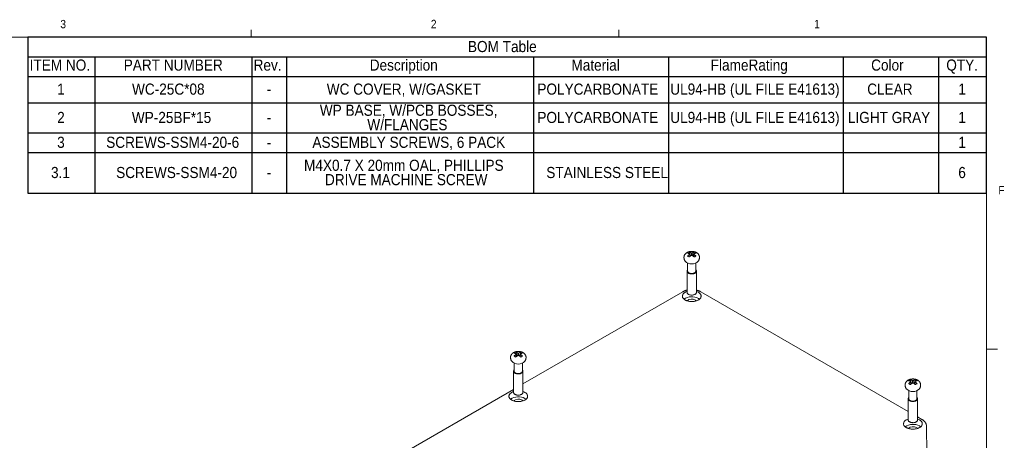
# Model space of a CAD drawing. Header units: inches. Extents: x 0.3 to 33.9, y 0.2 to 21.7.
# Tile 17 of 17: x 22.7 to 33.7, y 16.9 to 21.7. Entities that reach past the tile are written whole.
import ezdxf

# ---------------------------------------------------------------- set-up
doc = ezdxf.new("R2010")
doc.units = ezdxf.units.IN
doc.header["$MEASUREMENT"] = 0
doc.linetypes.add('SLD-Solid', pattern=[0])
doc.layers.add('SLD-0', color=7, linetype='SLD-Solid')
doc.styles.add('SLDTEXTSTYLE1', font='GOTHIC.TTF', dxfattribs={"width": 0.913})

# ---------------------------------------------------------------- blocks, each defined once
blk = doc.blocks.new('SW_TABLEANNOTATION_0')
at = {"layer": 'SLD-0', "color": 0}
for p, q in [((0, 0), (0, -1.751)), ((10.756, 0), (0, 0)), ((10.756, -1.751), (10.756, 0)), ((0, -0.219), (10.756, -0.219)), ((0.751, -0.219), (0.751, -0.439)), ((2.513, -0.219), (2.513, -0.439)), ((2.901, -0.219), (2.901, -0.439)), ((5.673, -0.219), (5.673, -0.439)), ((7.188, -0.219), (7.188, -0.439)), ((9.147, -0.219), (9.147, -0.439)), ((10.216, -0.219), (10.216, -0.439)), ((0, -0.439), (10.756, -0.439)), ((0.751, -0.439), (0.751, -1.751)), ((2.513, -0.439), (2.513, -1.751)), ((2.901, -0.439), (2.901, -1.751)), ((5.673, -0.439), (5.673, -1.751)), ((7.188, -0.439), (7.188, -1.751)), ((9.147, -0.439), (9.147, -1.751)), ((10.216, -0.439), (10.216, -1.751)), ((0, -0.735), (10.756, -0.735)), ((0, -1.075), (10.756, -1.075)), ((0, -1.294), (10.756, -1.294)), ((0, -1.751), (10.756, -1.751))]:
    blk.add_line(p, q, dxfattribs=at)
at = {"layer": 'SLD-0', "color": 0, "char_height": 0.125, "attachment_point": 1, "style": 'SLDTEXTSTYLE1'}
for s, insert in [('BOM Table', (4.938, -0.042)), ('ITEM NO.', (0.02, -0.25)), ('PART NUMBER', (1.076, -0.25)), ('Rev.', (2.533, -0.25)), ('Description', (3.836, -0.25)), ('Material', (6.099, -0.25)), ('FlameRating', (7.662, -0.25)), ('Color', (9.462, -0.25)), ('QTY.', (10.305, -0.25)), ('1', (0.329, -0.52)), ('WC-25C*08', (1.169, -0.52)), ('WC COVER, W/GASKET', (3.354, -0.52)), ('POLYCARBONATE', (5.717, -0.52)), ('UL94-HB (UL FILE E41613)', (7.208, -0.52)), ('CLEAR', (9.418, -0.52)), ('1', (10.44, -0.52)), ('-', (2.679, -0.52)), ('WP BASE, W/PCB BOSSES, ', (3.276, -0.757)), ('2', (0.329, -0.838)), ('WP-25BF*15', (1.167, -0.838)), ('POLYCARBONATE', (5.717, -0.838)), ('UL94-HB (UL FILE E41613)', (7.208, -0.838)), ('LIGHT GRAY', (9.201, -0.838)), ('1', (10.44, -0.838)), ('-', (2.679, -0.838)), ('W/FLANGES', (3.809, -0.919)), ('3', (0.329, -1.117)), ('SCREWS-SSM4-20-6', (0.879, -1.117)), ('-', (2.679, -1.117)), ('ASSEMBLY SCREWS, 6 PACK', (3.193, -1.117)), ('1', (10.44, -1.117)), ('M4X0.7 X 20mm OAL, PHILLIPS ', (3.099, -1.375)), ('3.1', (0.26, -1.456)), ('  SCREWS-SSM4-20', (0.906, -1.456)), ('-', (2.679, -1.456)), ('DRIVE MACHINE SCREW', (3.334, -1.536)), ('STAINLESS STEEL', (5.817, -1.456)), ('6', (10.44, -1.456))]:
    blk.add_mtext(s, dxfattribs=dict(at, insert=insert))

msp = doc.modelspace()

# ---------------------------------------------------------------- linework, layer by layer
at = {"color": 7, "linetype": 'SLD-Solid', "lineweight": 0}
for p, q in [((25.2658, 21.464), (25.2658, 21.5488)), ((29.3908, 21.464), (29.3908, 21.5488)), ((0.5158, 21.464), (33.5158, 21.464)), ((33.5158, 0.464), (33.5158, 21.464)), ((33.5158, 17.964), (33.6408, 17.964))]:
    msp.add_line(p, q, dxfattribs=at)
at = {"color": 7, "linetype": 'SLD-Solid', "lineweight": 15}
for p, q in [((30.1801, 19.0526), (30.1951, 19.0091)), ((30.1835, 19.0321), (30.1851, 19.0312)), ((30.1851, 19.0257), (30.1835, 19.0248)), ((30.1851, 19.0257), (30.1869, 19.003)), ((30.2042, 19.0422), (30.2026, 19.0431)), ((30.2026, 19.0137), (30.2042, 19.0147)), ((30.2042, 19.0422), (30.2062, 19.0146)), ((30.2153, 19.0431), (30.2137, 19.0422)), ((30.2137, 19.0147), (30.2153, 19.0137)), ((30.2378, 19.0526), (30.2227, 19.0091)), ((30.2328, 19.0312), (30.2307, 19.0032)), ((30.2328, 19.0312), (30.2344, 19.0321)), ((30.2344, 19.0248), (30.2328, 19.0257)), ((30.163, 18.9291), (30.163, 18.8377)), ((30.2549, 18.8377), (30.2549, 18.9291)), ((30.1564, 18.8377), (30.1564, 18.5998)), ((30.2614, 18.5998), (30.2614, 18.8377)), ((30.1083, 18.6063), (28.3155, 17.5713)), ((32.6379, 17.2622), (30.3095, 18.6063)), ((28.2341, 17.9292), (28.2492, 17.8857)), ((28.2375, 17.9087), (28.2391, 17.9078)), ((28.2391, 17.9023), (28.2375, 17.9014)), ((28.2391, 17.9023), (28.2409, 17.8796)), ((28.2582, 17.9188), (28.2566, 17.9198)), ((28.2582, 17.9188), (28.2602, 17.8912)), ((28.2693, 17.9198), (28.2677, 17.9188)), ((28.2918, 17.9292), (28.2767, 17.8857)), ((28.2868, 17.9078), (28.2848, 17.8798)), ((28.2868, 17.9078), (28.2884, 17.9087)), ((28.2884, 17.9014), (28.2868, 17.9023)), ((28.217, 17.8057), (28.217, 17.7143)), ((28.2566, 17.8904), (28.2582, 17.8913)), ((28.2677, 17.8913), (28.2693, 17.8904)), ((28.3089, 17.7143), (28.3089, 17.8057)), ((28.2105, 17.7143), (28.2105, 17.4764)), ((28.3155, 17.4764), (28.3155, 17.7143)), ((32.6616, 17.6201), (32.6766, 17.5765)), ((32.6649, 17.5996), (32.6666, 17.5986)), ((32.6666, 17.5932), (32.6649, 17.5922)), ((32.6666, 17.5932), (32.6684, 17.5705)), ((32.6857, 17.6097), (32.684, 17.6106)), ((32.684, 17.5812), (32.6857, 17.5821)), ((32.6857, 17.6097), (32.6877, 17.5821)), ((32.6968, 17.6106), (32.6951, 17.6097)), ((32.6951, 17.5821), (32.6968, 17.5812)), ((32.7192, 17.6201), (32.7042, 17.5765)), ((32.7142, 17.5986), (32.7122, 17.5706)), ((32.7142, 17.5986), (32.7159, 17.5996)), ((32.7159, 17.5922), (32.7142, 17.5932)), ((28.2105, 17.5107), (26.3695, 16.4479)), ((32.6445, 17.4966), (32.6445, 17.4052)), ((32.7363, 17.4052), (32.7363, 17.4966)), ((32.6379, 17.4052), (32.6379, 17.1673)), ((32.7429, 17.1673), (32.7429, 17.4052)), ((32.791, 17.1738), (32.7429, 17.2016)), ((32.8477, 16.7958), (32.8442, 17.0939))]:
    msp.add_line(p, q, dxfattribs=at)
at = {"color": 7, "linetype": 'SLD-Solid', "lineweight": 15, "flags": 128}
for points in [[(30.163, 18.8524), (30.1629, 18.8523), (30.1606, 18.8495), (30.1587, 18.8465), (30.1574, 18.8435), (30.1566, 18.8404), (30.1564, 18.8373), (30.1568, 18.8342), (30.1577, 18.8311), (30.1591, 18.8281), (30.1611, 18.8252), (30.1636, 18.8224), (30.1665, 18.8198), (30.1699, 18.8174), (30.1738, 18.8152), (30.178, 18.8132), (30.1825, 18.8115), (30.1873, 18.8101), (30.1923, 18.8089), (30.1975, 18.8081), (30.2029, 18.8076), (30.2083, 18.8074), (30.2137, 18.8075), (30.219, 18.808), (30.2242, 18.8087), (30.2293, 18.8098), (30.2342, 18.8111), (30.2388, 18.8128), (30.2431, 18.8147), (30.247, 18.8168), (30.2505, 18.8192), (30.2536, 18.8218), (30.2562, 18.8245), (30.2583, 18.8274), (30.2599, 18.8304), (30.2609, 18.8334), (30.2614, 18.8365), (30.2613, 18.8396), (30.2607, 18.8427), (30.2595, 18.8458), (30.2578, 18.8487), (30.2556, 18.8516), (30.2549, 18.8524)], [(30.163, 18.8377), (30.1631, 18.8359), (30.1637, 18.833), (30.1649, 18.8301), (30.1666, 18.8274), (30.1688, 18.8248), (30.1715, 18.8223), (30.1747, 18.82), (30.1783, 18.8179), (30.1822, 18.8161), (30.1865, 18.8146), (30.1911, 18.8133), (30.1958, 18.8123), (30.2007, 18.8116), (30.2058, 18.8112), (30.2108, 18.8112), (30.2159, 18.8115), (30.2208, 18.8121), (30.2256, 18.813), (30.2302, 18.8142), (30.2346, 18.8157), (30.2386, 18.8175), (30.2423, 18.8195), (30.2456, 18.8217), (30.2484, 18.8241), (30.2507, 18.8267), (30.2526, 18.8294), (30.2539, 18.8323), (30.2546, 18.8351), (30.2549, 18.8377)], [(30.2832, 18.6005), (30.2883, 18.5973), (30.2931, 18.5939), (30.2974, 18.5903), (30.3012, 18.5865), (30.3046, 18.5826), (30.3075, 18.5785), (30.3098, 18.5744), (30.3117, 18.5701), (30.313, 18.5658), (30.3137, 18.5615), (30.3139, 18.5571), (30.3136, 18.5527), (30.3127, 18.5484), (30.3113, 18.5441), (30.3093, 18.5398), (30.3068, 18.5357), (30.3038, 18.5317), (30.3003, 18.5278), (30.2964, 18.5241), (30.2919, 18.5205), (30.2871, 18.5171), (30.2818, 18.514), (30.2762, 18.5111), (30.2702, 18.5084), (30.2639, 18.506), (30.2573, 18.5038), (30.2504, 18.5019), (30.2433, 18.5004), (30.2361, 18.4991), (30.2287, 18.4981), (30.2212, 18.4974), (30.2137, 18.4971), (30.2061, 18.497), (30.1985, 18.4973), (30.191, 18.4979), (30.1836, 18.4988), (30.1763, 18.5), (30.1692, 18.5015), (30.1623, 18.5033), (30.1556, 18.5054), (30.1492, 18.5078), (30.1431, 18.5104), (30.1374, 18.5132), (30.132, 18.5163), (30.1271, 18.5196), (30.1226, 18.5232), (30.1185, 18.5268), (30.1149, 18.5307), (30.1117, 18.5347), (30.1091, 18.5388), (30.107, 18.543), (30.1055, 18.5473), (30.1044, 18.5516), (30.104, 18.556), (30.104, 18.5604), (30.1046, 18.5647), (30.1058, 18.569), (30.1075, 18.5733), (30.1097, 18.5775), (30.1125, 18.5816), (30.1157, 18.5855), (30.1194, 18.5893), (30.1236, 18.593), (30.1283, 18.5964), (30.1334, 18.5997), (30.1388, 18.6027), (30.1446, 18.6055), (30.1508, 18.6081), (30.1564, 18.6101)], [(30.1564, 18.5998), (30.1564, 18.5994), (30.1568, 18.5963), (30.1577, 18.5932), (30.1591, 18.5902), (30.1611, 18.5873), (30.1636, 18.5845), (30.1665, 18.5819), (30.1699, 18.5795), (30.1738, 18.5773), (30.178, 18.5753), (30.1825, 18.5736), (30.1873, 18.5722), (30.1923, 18.5711), (30.1975, 18.5702), (30.2029, 18.5697), (30.2083, 18.5695), (30.2137, 18.5696), (30.219, 18.5701), (30.2242, 18.5708), (30.2293, 18.5719), (30.2342, 18.5732), (30.2388, 18.5749), (30.2431, 18.5768), (30.247, 18.5789), (30.2505, 18.5813), (30.2536, 18.5839), (30.2562, 18.5866), (30.2583, 18.5895), (30.2599, 18.5925), (30.2609, 18.5955), (30.2614, 18.5986), (30.2614, 18.5998)], [(28.217, 17.729), (28.217, 17.7289), (28.2146, 17.7261), (28.2128, 17.7232), (28.2115, 17.7201), (28.2107, 17.717), (28.2105, 17.7139), (28.2108, 17.7108), (28.2117, 17.7077), (28.2132, 17.7047), (28.2151, 17.7018), (28.2176, 17.6991), (28.2206, 17.6964), (28.224, 17.694), (28.2278, 17.6918), (28.232, 17.6898), (28.2365, 17.6881), (28.2413, 17.6867), (28.2464, 17.6856), (28.2516, 17.6847), (28.2569, 17.6842), (28.2623, 17.684), (28.2677, 17.6841), (28.273, 17.6846), (28.2783, 17.6853), (28.2834, 17.6864), (28.2882, 17.6878), (28.2928, 17.6894), (28.2971, 17.6913), (28.301, 17.6934), (28.3045, 17.6958), (28.3076, 17.6984), (28.3102, 17.7011), (28.3123, 17.704), (28.3139, 17.707), (28.3149, 17.71), (28.3154, 17.7131), (28.3154, 17.7163), (28.3147, 17.7194), (28.3136, 17.7224), (28.3118, 17.7254), (28.3096, 17.7282), (28.3089, 17.729)], [(28.217, 17.7143), (28.2171, 17.7125), (28.2178, 17.7096), (28.2189, 17.7068), (28.2207, 17.704), (28.2229, 17.7014), (28.2256, 17.6989), (28.2287, 17.6966), (28.2323, 17.6946), (28.2363, 17.6927), (28.2406, 17.6912), (28.2451, 17.6899), (28.2499, 17.6889), (28.2548, 17.6882), (28.2598, 17.6879), (28.2649, 17.6878), (28.2699, 17.6881), (28.2749, 17.6887), (28.2797, 17.6896), (28.2843, 17.6908), (28.2886, 17.6923), (28.2927, 17.6941), (28.2963, 17.6961), (28.2996, 17.6983), (28.3024, 17.7007), (28.3048, 17.7033), (28.3066, 17.7061), (28.3079, 17.7089), (28.3087, 17.7118), (28.3089, 17.7143)], [(28.3372, 17.4771), (28.3424, 17.4739), (28.3471, 17.4705), (28.3514, 17.4669), (28.3553, 17.4631), (28.3587, 17.4592), (28.3615, 17.4551), (28.3639, 17.451), (28.3657, 17.4467), (28.367, 17.4424), (28.3678, 17.4381), (28.368, 17.4337), (28.3676, 17.4293), (28.3667, 17.425), (28.3653, 17.4207), (28.3633, 17.4165), (28.3609, 17.4123), (28.3579, 17.4083), (28.3544, 17.4044), (28.3504, 17.4007), (28.346, 17.3971), (28.3411, 17.3938), (28.3359, 17.3906), (28.3302, 17.3877), (28.3242, 17.385), (28.3179, 17.3826), (28.3113, 17.3804), (28.3045, 17.3786), (28.2974, 17.377), (28.2901, 17.3757), (28.2828, 17.3747), (28.2753, 17.374), (28.2677, 17.3737), (28.2601, 17.3737), (28.2526, 17.3739), (28.245, 17.3745), (28.2376, 17.3754), (28.2303, 17.3766), (28.2232, 17.3781), (28.2163, 17.3799), (28.2096, 17.382), (28.2033, 17.3844), (28.1972, 17.387), (28.1915, 17.3899), (28.1861, 17.393), (28.1811, 17.3963), (28.1766, 17.3998), (28.1725, 17.4035), (28.1689, 17.4073), (28.1658, 17.4113), (28.1632, 17.4154), (28.1611, 17.4196), (28.1595, 17.4239), (28.1585, 17.4282), (28.158, 17.4326), (28.1581, 17.437), (28.1587, 17.4413), (28.1598, 17.4457), (28.1615, 17.4499), (28.1638, 17.4541), (28.1665, 17.4582), (28.1698, 17.4622), (28.1735, 17.466), (28.1777, 17.4696), (28.1823, 17.4731), (28.1874, 17.4763), (28.1929, 17.4794), (28.1987, 17.4822), (28.2048, 17.4847), (28.2105, 17.4867)], [(28.2105, 17.4764), (28.2105, 17.476), (28.2108, 17.4729), (28.2117, 17.4698), (28.2132, 17.4668), (28.2151, 17.4639), (28.2176, 17.4612), (28.2206, 17.4586), (28.224, 17.4561), (28.2278, 17.4539), (28.232, 17.452), (28.2365, 17.4502), (28.2413, 17.4488), (28.2464, 17.4477), (28.2516, 17.4468), (28.2569, 17.4463), (28.2623, 17.4461), (28.2677, 17.4462), (28.273, 17.4467), (28.2783, 17.4474), (28.2834, 17.4485), (28.2882, 17.4499), (28.2928, 17.4515), (28.2971, 17.4534), (28.301, 17.4556), (28.3045, 17.4579), (28.3076, 17.4605), (28.3102, 17.4632), (28.3123, 17.4661), (28.3139, 17.4691), (28.3149, 17.4722), (28.3154, 17.4753), (28.3155, 17.4764)], [(32.6445, 17.4198), (32.6444, 17.4198), (32.642, 17.4169), (32.6402, 17.414), (32.6389, 17.411), (32.6381, 17.4079), (32.6379, 17.4048), (32.6383, 17.4017), (32.6392, 17.3986), (32.6406, 17.3956), (32.6426, 17.3927), (32.6451, 17.3899), (32.648, 17.3873), (32.6514, 17.3849), (32.6552, 17.3827), (32.6594, 17.3807), (32.664, 17.379), (32.6688, 17.3776), (32.6738, 17.3764), (32.679, 17.3756), (32.6843, 17.3751), (32.6897, 17.3749), (32.6951, 17.375), (32.7005, 17.3754), (32.7057, 17.3762), (32.7108, 17.3772), (32.7157, 17.3786), (32.7203, 17.3802), (32.7245, 17.3822), (32.7285, 17.3843), (32.732, 17.3867), (32.7351, 17.3892), (32.7377, 17.392), (32.7398, 17.3948), (32.7413, 17.3978), (32.7424, 17.4009), (32.7429, 17.404), (32.7428, 17.4071), (32.7422, 17.4102), (32.741, 17.4133), (32.7393, 17.4162), (32.737, 17.4191), (32.7363, 17.4198)], [(32.6445, 17.4052), (32.6446, 17.4033), (32.6452, 17.4004), (32.6464, 17.3976), (32.6481, 17.3949), (32.6503, 17.3922), (32.653, 17.3898), (32.6562, 17.3875), (32.6598, 17.3854), (32.6637, 17.3836), (32.668, 17.382), (32.6725, 17.3807), (32.6773, 17.3798), (32.6822, 17.3791), (32.6872, 17.3787), (32.6923, 17.3787), (32.6973, 17.379), (32.7023, 17.3796), (32.7071, 17.3805), (32.7117, 17.3817), (32.716, 17.3832), (32.7201, 17.3849), (32.7238, 17.3869), (32.727, 17.3892), (32.7299, 17.3916), (32.7322, 17.3942), (32.734, 17.3969), (32.7354, 17.3997), (32.7361, 17.4026), (32.7363, 17.4052)], [(32.7646, 17.168), (32.7698, 17.1648), (32.7746, 17.1613), (32.7789, 17.1577), (32.7827, 17.154), (32.7861, 17.1501), (32.789, 17.146), (32.7913, 17.1418), (32.7931, 17.1376), (32.7944, 17.1333), (32.7952, 17.1289), (32.7954, 17.1246), (32.7951, 17.1202), (32.7942, 17.1158), (32.7927, 17.1115), (32.7908, 17.1073), (32.7883, 17.1032), (32.7853, 17.0992), (32.7818, 17.0953), (32.7778, 17.0915), (32.7734, 17.088), (32.7686, 17.0846), (32.7633, 17.0815), (32.7576, 17.0785), (32.7517, 17.0759), (32.7453, 17.0734), (32.7387, 17.0713), (32.7319, 17.0694), (32.7248, 17.0678), (32.7176, 17.0666), (32.7102, 17.0656), (32.7027, 17.0649), (32.6951, 17.0645), (32.6876, 17.0645), (32.68, 17.0648), (32.6725, 17.0654), (32.6651, 17.0663), (32.6578, 17.0675), (32.6507, 17.069), (32.6437, 17.0708), (32.6371, 17.0729), (32.6307, 17.0752), (32.6246, 17.0779), (32.6189, 17.0807), (32.6135, 17.0838), (32.6086, 17.0871), (32.604, 17.0906), (32.5999, 17.0943), (32.5963, 17.0982), (32.5932, 17.1022), (32.5906, 17.1063), (32.5885, 17.1105), (32.5869, 17.1148), (32.5859, 17.1191), (32.5854, 17.1235), (32.5855, 17.1278), (32.5861, 17.1322), (32.5873, 17.1365), (32.589, 17.1408), (32.5912, 17.145), (32.5939, 17.1491), (32.5972, 17.153), (32.6009, 17.1568), (32.6051, 17.1605), (32.6098, 17.1639), (32.6148, 17.1672), (32.6203, 17.1702), (32.6261, 17.173), (32.6323, 17.1756), (32.6379, 17.1776)], [(32.6379, 17.1673), (32.6379, 17.1669), (32.6383, 17.1638), (32.6392, 17.1607), (32.6406, 17.1577), (32.6426, 17.1548), (32.6451, 17.152), (32.648, 17.1494), (32.6514, 17.147), (32.6552, 17.1448), (32.6594, 17.1428), (32.664, 17.1411), (32.6688, 17.1397), (32.6738, 17.1385), (32.679, 17.1377), (32.6843, 17.1372), (32.6897, 17.137), (32.6951, 17.1371), (32.7005, 17.1375), (32.7057, 17.1383), (32.7108, 17.1394), (32.7157, 17.1407), (32.7203, 17.1424), (32.7245, 17.1443), (32.7285, 17.1464), (32.732, 17.1488), (32.7351, 17.1513), (32.7377, 17.1541), (32.7398, 17.157), (32.7413, 17.1599), (32.7424, 17.163), (32.7429, 17.1661), (32.7429, 17.1673)]]:
    msp.add_lwpolyline(points, dxfattribs=at)
at = {"color": 7, "linetype": 'SLD-Solid', "lineweight": 15}
for centre, radius, start, end in [((30.1929, 19.0284), 0.00828, 160.76354, 199.23646), ((30.2089, 19.0007), 0.0418, 83.50809, 96.49191), ((30.2089, 19.0562), 0.0418, 263.50809, 276.49191), ((30.225, 19.0284), 0.00828, 340.76354, 19.23646), ((30.2089, 19.0217), 0.103, 224.14531, 315.88473), ((30.2243, 18.4969), 0.1192, 60.38176, 71.83775), ((30.2098, 18.3962), 0.1547, 61.6992, 124.57986), ((30.2098, 18.4404), 0.0839, 60.84759, 129.50586), ((30.23, 18.4766), 0.0424, 42.28598, 60.94061), ((30.2412, 18.4589), 0.0847, 49.83479, 60.29622), ((28.2469, 17.9051), 0.00828, 160.76354, 199.23646), ((28.263, 17.8773), 0.0418, 83.50809, 96.49191), ((28.279, 17.9051), 0.00828, 340.76354, 19.23646), ((28.263, 17.8983), 0.103, 224.14531, 315.88473), ((28.263, 17.9328), 0.0418, 263.50809, 276.49191), ((32.6744, 17.5959), 0.00828, 160.76354, 199.23646), ((32.6904, 17.5682), 0.0418, 83.50809, 96.49191), ((32.6904, 17.6237), 0.0418, 263.50809, 276.49191), ((32.7064, 17.5959), 0.00828, 340.76354, 19.23646), ((28.2783, 17.3735), 0.1192, 60.38176, 71.83775), ((32.6904, 17.5892), 0.103, 224.14531, 315.88473), ((28.2639, 17.2729), 0.1547, 61.6992, 124.57986), ((28.2638, 17.317), 0.0839, 60.84759, 129.50586), ((28.2841, 17.3532), 0.0424, 42.28598, 60.94061), ((28.2953, 17.3355), 0.0847, 49.83479, 60.29622), ((32.7057, 17.0643), 0.1192, 60.38176, 71.83775), ((32.6913, 16.9637), 0.1547, 61.6992, 124.57986), ((32.6913, 17.0079), 0.0839, 60.84759, 129.50586), ((32.7115, 17.0441), 0.0424, 42.28598, 60.94061), ((32.7227, 17.0264), 0.0847, 49.83479, 60.29622)]:
    msp.add_arc(centre, radius, start, end, dxfattribs=at)
for points, knots in [([(30.2623, 19.0469), (30.2612, 19.0475), (30.2582, 19.0492), (30.2533, 19.0515), (30.2474, 19.0538), (30.2413, 19.0558), (30.235, 19.0574), (30.2286, 19.0587), (30.2221, 19.0596), (30.2155, 19.0601), (30.2089, 19.0603), (30.2023, 19.0601), (30.1958, 19.0596), (30.1892, 19.0587), (30.1828, 19.0574), (30.1764, 19.0558), (30.1702, 19.0537), (30.1641, 19.0513), (30.1582, 19.0485), (30.1526, 19.0452), (30.1475, 19.0417), (30.143, 19.038), (30.139, 19.0342), (30.1354, 19.0302), (30.1321, 19.0258), (30.1292, 19.0211), (30.1267, 19.0161), (30.1247, 19.0109), (30.1232, 19.0057), (30.1223, 19.0004), (30.1219, 18.9963), (30.122, 18.9939), (30.122, 18.9933)], [0, 0, 0, 0, 0.022249, 0.0577676, 0.0934121, 0.1291993, 0.1649558, 0.2006107, 0.2361481, 0.2715932, 0.3069977, 0.3424287, 0.3779489, 0.4136239, 0.4495297, 0.4857324, 0.5222756, 0.5591627, 0.5963331, 0.6335923, 0.6706686, 0.7035172, 0.735654, 0.7670851, 0.7978671, 0.8314741, 0.8643729, 0.8965652, 0.9281514, 0.959235, 0.9899169, 1, 1, 1, 1]), ([(30.161, 19.0416), (30.1641, 19.0436), (30.1703, 19.0477), (30.1768, 19.051), (30.1801, 19.0526)], [0, 0, 0, 0, 0.4988023, 1, 1, 1, 1]), ([(30.1835, 19.0321), (30.1816, 19.0331), (30.1778, 19.0352), (30.1722, 19.0379), (30.1665, 19.0401), (30.1628, 19.0411), (30.161, 19.0416)], [0, 0, 0, 0, 0.2470972, 0.4952171, 0.746918, 1, 1, 1, 1]), ([(30.161, 19.0083), (30.1628, 19.0099), (30.1664, 19.0131), (30.172, 19.0174), (30.1777, 19.0213), (30.1815, 19.0236), (30.1835, 19.0248)], [0, 0, 0, 0, 0.2467872, 0.4948973, 0.746863, 1, 1, 1, 1]), ([(30.1801, 18.9973), (30.1768, 18.9992), (30.1703, 19.0031), (30.1641, 19.0066), (30.161, 19.0083)], [0, 0, 0, 0, 0.4988023, 1, 1, 1, 1]), ([(30.1801, 19.0526), (30.1819, 19.0521), (30.1855, 19.0511), (30.1911, 19.049), (30.1968, 19.0463), (30.2007, 19.0442), (30.2026, 19.0431)], [0, 0, 0, 0, 0.2467872, 0.4948973, 0.746863, 1, 1, 1, 1]), ([(30.2026, 19.0137), (30.2007, 19.0126), (30.1969, 19.0104), (30.1913, 19.0065), (30.1857, 19.0022), (30.182, 18.9989), (30.1801, 18.9973)], [0, 0, 0, 0, 0.2470972, 0.4952171, 0.746918, 1, 1, 1, 1]), ([(30.1871, 19.0032), (30.1869, 19.0056), (30.1862, 19.015), (30.1856, 19.0243), (30.1851, 19.0312)], [0, 0, 0, 0, 0.2647032, 1, 1, 1, 1]), ([(30.2117, 19.0145), (30.2118, 19.0169), (30.2125, 19.0261), (30.2132, 19.0353), (30.2137, 19.0422)], [0, 0, 0, 0, 0.25679078, 1, 1, 1, 1]), ([(30.2153, 19.0431), (30.2172, 19.0442), (30.2209, 19.0463), (30.2266, 19.0489), (30.2322, 19.0511), (30.2359, 19.0521), (30.2378, 19.0526)], [0, 0, 0, 0, 0.2470972, 0.4952171, 0.746918, 1, 1, 1, 1]), ([(30.2378, 18.9973), (30.2359, 18.9989), (30.2323, 19.0021), (30.2267, 19.0063), (30.221, 19.0103), (30.2172, 19.0126), (30.2153, 19.0137)], [0, 0, 0, 0, 0.24678716, 0.4948973, 0.74686303, 1, 1, 1, 1]), ([(30.231, 19.003), (30.2311, 19.0043), (30.2317, 19.0118), (30.2323, 19.0194), (30.2328, 19.0257)], [0, 0, 0, 0, 0.1695558, 1, 1, 1, 1]), ([(30.2569, 19.0416), (30.2551, 19.0411), (30.2514, 19.0401), (30.2458, 19.0379), (30.2401, 19.0353), (30.2363, 19.0332), (30.2344, 19.0321)], [0, 0, 0, 0, 0.2467872, 0.4948973, 0.746863, 1, 1, 1, 1]), ([(30.2344, 19.0248), (30.2363, 19.0237), (30.24, 19.0214), (30.2457, 19.0175), (30.2513, 19.0132), (30.255, 19.0099), (30.2569, 19.0083)], [0, 0, 0, 0, 0.2470972, 0.4952171, 0.746918, 1, 1, 1, 1]), ([(30.2378, 19.0526), (30.241, 19.051), (30.2475, 19.0477), (30.2538, 19.0436), (30.2569, 19.0416)], [0, 0, 0, 0, 0.4988023, 1, 1, 1, 1]), ([(30.2569, 19.0083), (30.2538, 19.0066), (30.2475, 19.0032), (30.241, 18.9992), (30.2378, 18.9973)], [0, 0, 0, 0, 0.4988023, 1, 1, 1, 1]), ([(30.2959, 18.9934), (30.2959, 18.994), (30.2959, 18.9964), (30.2955, 19.0005), (30.2947, 19.0056), (30.2933, 19.0106), (30.2915, 19.0154), (30.2892, 19.0201), (30.2865, 19.0246), (30.2835, 19.0289), (30.28, 19.033), (30.2761, 19.0369), (30.2718, 19.0406), (30.2672, 19.0439), (30.2639, 19.0459), (30.2623, 19.0469)], [0, 0, 0, 0, 0.0291922, 0.1075298, 0.1854537, 0.2632226, 0.3411162, 0.4194281, 0.4984675, 0.5785555, 0.6600128, 0.7431361, 0.8281575, 0.91519, 1, 1, 1, 1]), ([(30.122, 18.9934), (30.122, 18.9925), (30.1219, 18.9896), (30.1223, 18.9846), (30.1233, 18.9785), (30.1247, 18.9726), (30.1265, 18.9668), (30.1287, 18.9612), (30.1314, 18.9558), (30.1336, 18.9521), (30.1349, 18.9502), (30.1351, 18.9499)], [0, 0, 0, 0, 0.0566182, 0.19092318, 0.32423305, 0.45663444, 0.58821879, 0.71908366, 0.84933593, 0.97909558, 1, 1, 1, 1]), ([(30.2828, 18.95), (30.2829, 18.9502), (30.2842, 18.9519), (30.2864, 18.9557), (30.2892, 18.9614), (30.2916, 18.9674), (30.2935, 18.9736), (30.2949, 18.9799), (30.2957, 18.9861), (30.296, 18.9906), (30.2959, 18.9931), (30.2959, 18.9934)], [0, 0, 0, 0, 0.01336184, 0.14207514, 0.28475652, 0.42634585, 0.56647883, 0.70523282, 0.84269643, 0.97895724, 1, 1, 1, 1]), ([(30.1564, 18.6249), (30.1537, 18.6242), (30.1483, 18.6229), (30.1403, 18.6204), (30.1324, 18.6177), (30.1248, 18.6146), (30.1174, 18.6112), (30.1119, 18.6084), (30.109, 18.6067), (30.1083, 18.6063)], [0, 0, 0, 0, 0.1556316, 0.3142082, 0.4734331, 0.6333192, 0.7938301, 0.9548603, 1, 1, 1, 1]), ([(30.3095, 18.6063), (30.3083, 18.607), (30.3047, 18.609), (30.2986, 18.6121), (30.2912, 18.6154), (30.2835, 18.6184), (30.2757, 18.6211), (30.2683, 18.6232), (30.2635, 18.6244), (30.2614, 18.6249)], [0, 0, 0, 0, 0.0887522, 0.2478305, 0.4068059, 0.565675, 0.7242566, 0.8824491, 1, 1, 1, 1]), ([(28.3163, 17.9235), (28.3152, 17.9242), (28.3123, 17.9258), (28.3073, 17.9281), (28.3014, 17.9305), (28.2953, 17.9324), (28.289, 17.9341), (28.2826, 17.9353), (28.2761, 17.9362), (28.2696, 17.9367), (28.263, 17.9369), (28.2564, 17.9367), (28.2498, 17.9362), (28.2433, 17.9353), (28.2368, 17.934), (28.2304, 17.9324), (28.2242, 17.9304), (28.2181, 17.9279), (28.2122, 17.9251), (28.2067, 17.9218), (28.2016, 17.9183), (28.197, 17.9146), (28.1931, 17.9108), (28.1895, 17.9068), (28.1862, 17.9025), (28.1832, 17.8978), (28.1807, 17.8927), (28.1787, 17.8875), (28.1773, 17.8823), (28.1763, 17.877), (28.1759, 17.8729), (28.176, 17.8705), (28.176, 17.87)], [0, 0, 0, 0, 0.02224904, 0.05776756, 0.09341206, 0.12919928, 0.16495584, 0.20061065, 0.23614807, 0.27159324, 0.30699771, 0.34242871, 0.37794895, 0.41362394, 0.44952975, 0.48573236, 0.52227556, 0.55916266, 0.59633313, 0.63359225, 0.67066856, 0.70351724, 0.73565404, 0.76708506, 0.79786708, 0.83147408, 0.86437293, 0.89656515, 0.92815141, 0.95923497, 0.98991686, 1, 1, 1, 1]), ([(28.215, 17.9182), (28.2181, 17.9202), (28.2244, 17.9244), (28.2309, 17.9276), (28.2341, 17.9292)], [0, 0, 0, 0, 0.4988023, 1, 1, 1, 1]), ([(28.2375, 17.9087), (28.2356, 17.9098), (28.2319, 17.9119), (28.2262, 17.9145), (28.2206, 17.9167), (28.2169, 17.9177), (28.215, 17.9182)], [0, 0, 0, 0, 0.2470972, 0.4952171, 0.746918, 1, 1, 1, 1]), ([(28.215, 17.8849), (28.2168, 17.8865), (28.2205, 17.8897), (28.2261, 17.894), (28.2317, 17.898), (28.2356, 17.9002), (28.2375, 17.9014)], [0, 0, 0, 0, 0.2467872, 0.4948973, 0.746863, 1, 1, 1, 1]), ([(28.2341, 17.9292), (28.2359, 17.9287), (28.2396, 17.9277), (28.2452, 17.9256), (28.2509, 17.923), (28.2547, 17.9208), (28.2566, 17.9198)], [0, 0, 0, 0, 0.2467872, 0.4948973, 0.746863, 1, 1, 1, 1]), ([(28.2411, 17.8798), (28.241, 17.8823), (28.2403, 17.8916), (28.2396, 17.9009), (28.2391, 17.9078)], [0, 0, 0, 0, 0.2647032, 1, 1, 1, 1]), ([(28.2657, 17.8911), (28.2659, 17.8935), (28.2666, 17.9027), (28.2672, 17.912), (28.2677, 17.9188)], [0, 0, 0, 0, 0.25679078, 1, 1, 1, 1]), ([(28.2693, 17.9198), (28.2712, 17.9208), (28.275, 17.9229), (28.2806, 17.9255), (28.2862, 17.9277), (28.2899, 17.9287), (28.2918, 17.9292)], [0, 0, 0, 0, 0.2470972, 0.4952171, 0.746918, 1, 1, 1, 1]), ([(28.285, 17.8796), (28.2851, 17.8809), (28.2858, 17.8884), (28.2863, 17.896), (28.2868, 17.9023)], [0, 0, 0, 0, 0.1695558, 1, 1, 1, 1]), ([(28.3109, 17.9182), (28.3091, 17.9177), (28.3055, 17.9167), (28.2999, 17.9146), (28.2942, 17.9119), (28.2904, 17.9098), (28.2884, 17.9087)], [0, 0, 0, 0, 0.2467872, 0.4948973, 0.746863, 1, 1, 1, 1]), ([(28.2884, 17.9014), (28.2903, 17.9003), (28.2941, 17.898), (28.2997, 17.8941), (28.3054, 17.8898), (28.3091, 17.8865), (28.3109, 17.8849)], [0, 0, 0, 0, 0.2470972, 0.4952171, 0.746918, 1, 1, 1, 1]), ([(28.2918, 17.9292), (28.2951, 17.9276), (28.3016, 17.9244), (28.3078, 17.9203), (28.3109, 17.9182)], [0, 0, 0, 0, 0.4988023, 1, 1, 1, 1]), ([(28.3499, 17.87), (28.3499, 17.8706), (28.35, 17.873), (28.3496, 17.8771), (28.3487, 17.8822), (28.3473, 17.8872), (28.3455, 17.8921), (28.3432, 17.8967), (28.3406, 17.9012), (28.3375, 17.9055), (28.334, 17.9097), (28.3301, 17.9135), (28.3258, 17.9172), (28.3212, 17.9206), (28.318, 17.9225), (28.3163, 17.9235)], [0, 0, 0, 0, 0.0291922, 0.1075298, 0.1854537, 0.2632226, 0.3411162, 0.4194281, 0.4984675, 0.5785555, 0.6600128, 0.7431361, 0.8281575, 0.91519, 1, 1, 1, 1]), ([(28.176, 17.87), (28.176, 17.8691), (28.176, 17.8662), (28.1764, 17.8612), (28.1773, 17.8551), (28.1787, 17.8492), (28.1805, 17.8434), (28.1828, 17.8378), (28.1855, 17.8324), (28.1876, 17.8287), (28.1889, 17.8268), (28.1891, 17.8265)], [0, 0, 0, 0, 0.0566182, 0.1909232, 0.3242331, 0.4566344, 0.5882188, 0.7190837, 0.8493359, 0.9790956, 1, 1, 1, 1]), ([(28.2341, 17.8739), (28.2309, 17.8758), (28.2244, 17.8798), (28.2181, 17.8832), (28.215, 17.8849)], [0, 0, 0, 0, 0.4988023, 1, 1, 1, 1]), ([(28.2566, 17.8904), (28.2547, 17.8892), (28.251, 17.887), (28.2453, 17.8831), (28.2397, 17.8788), (28.236, 17.8755), (28.2341, 17.8739)], [0, 0, 0, 0, 0.2470972, 0.4952171, 0.746918, 1, 1, 1, 1]), ([(28.2918, 17.8739), (28.29, 17.8755), (28.2864, 17.8787), (28.2808, 17.883), (28.2751, 17.8869), (28.2712, 17.8892), (28.2693, 17.8904)], [0, 0, 0, 0, 0.24678716, 0.4948973, 0.74686303, 1, 1, 1, 1]), ([(28.3109, 17.8849), (28.3078, 17.8832), (28.3016, 17.8798), (28.2951, 17.8758), (28.2918, 17.8739)], [0, 0, 0, 0, 0.4988023, 1, 1, 1, 1]), ([(28.3369, 17.8266), (28.337, 17.8268), (28.3382, 17.8285), (28.3404, 17.8323), (28.3433, 17.838), (28.3457, 17.8441), (28.3475, 17.8502), (28.3489, 17.8565), (28.3497, 17.8627), (28.35, 17.8673), (28.35, 17.8697), (28.3499, 17.87)], [0, 0, 0, 0, 0.0133618, 0.1420751, 0.2847565, 0.4263459, 0.5664788, 0.7052328, 0.8426964, 0.9789572, 1, 1, 1, 1]), ([(32.7438, 17.6144), (32.7426, 17.615), (32.7397, 17.6166), (32.7348, 17.619), (32.7289, 17.6213), (32.7227, 17.6233), (32.7165, 17.6249), (32.7101, 17.6262), (32.7036, 17.6271), (32.697, 17.6276), (32.6904, 17.6278), (32.6838, 17.6276), (32.6772, 17.6271), (32.6707, 17.6262), (32.6642, 17.6249), (32.6579, 17.6232), (32.6516, 17.6212), (32.6456, 17.6188), (32.6397, 17.6159), (32.6341, 17.6127), (32.629, 17.6092), (32.6245, 17.6055), (32.6205, 17.6017), (32.6169, 17.5977), (32.6136, 17.5933), (32.6107, 17.5886), (32.6081, 17.5836), (32.6061, 17.5784), (32.6047, 17.5731), (32.6038, 17.5679), (32.6034, 17.5637), (32.6034, 17.5614), (32.6034, 17.5608)], [0, 0, 0, 0, 0.022249, 0.0577676, 0.0934121, 0.1291993, 0.1649558, 0.2006107, 0.2361481, 0.2715932, 0.3069977, 0.3424287, 0.3779489, 0.4136239, 0.4495297, 0.4857324, 0.5222756, 0.5591627, 0.5963331, 0.6335923, 0.6706686, 0.7035172, 0.735654, 0.7670851, 0.7978671, 0.8314741, 0.8643729, 0.8965652, 0.9281514, 0.959235, 0.9899169, 1, 1, 1, 1]), ([(32.6425, 17.6091), (32.6456, 17.6111), (32.6518, 17.6152), (32.6583, 17.6185), (32.6616, 17.6201)], [0, 0, 0, 0, 0.4988023, 1, 1, 1, 1]), ([(32.6649, 17.5996), (32.6631, 17.6006), (32.6593, 17.6027), (32.6537, 17.6053), (32.648, 17.6075), (32.6443, 17.6085), (32.6425, 17.6091)], [0, 0, 0, 0, 0.2470972, 0.4952171, 0.746918, 1, 1, 1, 1]), ([(32.6425, 17.5758), (32.6443, 17.5774), (32.6479, 17.5806), (32.6535, 17.5849), (32.6592, 17.5888), (32.663, 17.5911), (32.6649, 17.5922)], [0, 0, 0, 0, 0.2467872, 0.4948973, 0.746863, 1, 1, 1, 1]), ([(32.6616, 17.5647), (32.6583, 17.5667), (32.6518, 17.5706), (32.6456, 17.574), (32.6425, 17.5758)], [0, 0, 0, 0, 0.4988023, 1, 1, 1, 1]), ([(32.6616, 17.6201), (32.6634, 17.6196), (32.667, 17.6186), (32.6726, 17.6164), (32.6783, 17.6138), (32.6821, 17.6117), (32.684, 17.6106)], [0, 0, 0, 0, 0.2467872, 0.4948973, 0.746863, 1, 1, 1, 1]), ([(32.684, 17.5812), (32.6822, 17.5801), (32.6784, 17.5779), (32.6728, 17.5739), (32.6671, 17.5696), (32.6634, 17.5664), (32.6616, 17.5647)], [0, 0, 0, 0, 0.2470972, 0.4952171, 0.746918, 1, 1, 1, 1]), ([(32.6686, 17.5706), (32.6684, 17.5731), (32.6677, 17.5825), (32.667, 17.5918), (32.6666, 17.5986)], [0, 0, 0, 0, 0.2647032, 1, 1, 1, 1]), ([(32.6931, 17.582), (32.6933, 17.5843), (32.694, 17.5936), (32.6946, 17.6028), (32.6951, 17.6097)], [0, 0, 0, 0, 0.25679078, 1, 1, 1, 1]), ([(32.6968, 17.6106), (32.6986, 17.6117), (32.7024, 17.6138), (32.708, 17.6164), (32.7137, 17.6186), (32.7174, 17.6196), (32.7192, 17.6201)], [0, 0, 0, 0, 0.2470972, 0.4952171, 0.746918, 1, 1, 1, 1]), ([(32.7192, 17.5647), (32.7174, 17.5663), (32.7138, 17.5695), (32.7082, 17.5738), (32.7025, 17.5778), (32.6987, 17.5801), (32.6968, 17.5812)], [0, 0, 0, 0, 0.24678716, 0.4948973, 0.74686303, 1, 1, 1, 1]), ([(32.7125, 17.5705), (32.7126, 17.5717), (32.7132, 17.5793), (32.7138, 17.5869), (32.7142, 17.5932)], [0, 0, 0, 0, 0.1695558, 1, 1, 1, 1]), ([(32.7383, 17.6091), (32.7365, 17.6086), (32.7329, 17.6076), (32.7273, 17.6054), (32.7216, 17.6028), (32.7178, 17.6007), (32.7159, 17.5996)], [0, 0, 0, 0, 0.2467872, 0.4948973, 0.746863, 1, 1, 1, 1]), ([(32.7159, 17.5922), (32.7177, 17.5911), (32.7215, 17.5889), (32.7271, 17.585), (32.7328, 17.5807), (32.7365, 17.5774), (32.7383, 17.5758)], [0, 0, 0, 0, 0.2470972, 0.4952171, 0.746918, 1, 1, 1, 1]), ([(32.7192, 17.6201), (32.7225, 17.6185), (32.729, 17.6152), (32.7352, 17.6111), (32.7383, 17.6091)], [0, 0, 0, 0, 0.4988023, 1, 1, 1, 1]), ([(32.7383, 17.5758), (32.7352, 17.5741), (32.729, 17.5706), (32.7225, 17.5667), (32.7192, 17.5647)], [0, 0, 0, 0, 0.4988023, 1, 1, 1, 1]), ([(32.7773, 17.5608), (32.7774, 17.5615), (32.7774, 17.5639), (32.777, 17.568), (32.7761, 17.5731), (32.7747, 17.5781), (32.7729, 17.5829), (32.7707, 17.5876), (32.768, 17.5921), (32.7649, 17.5964), (32.7614, 17.6005), (32.7576, 17.6044), (32.7533, 17.608), (32.7487, 17.6114), (32.7454, 17.6134), (32.7438, 17.6144)], [0, 0, 0, 0, 0.0291922, 0.1075298, 0.1854537, 0.2632226, 0.3411162, 0.4194281, 0.4984675, 0.5785555, 0.6600128, 0.7431361, 0.8281575, 0.91519, 1, 1, 1, 1]), ([(32.6035, 17.5608), (32.6034, 17.56), (32.6034, 17.557), (32.6038, 17.5521), (32.6047, 17.546), (32.6061, 17.54), (32.608, 17.5343), (32.6102, 17.5287), (32.6129, 17.5233), (32.615, 17.5195), (32.6164, 17.5176), (32.6166, 17.5174)], [0, 0, 0, 0, 0.0566182, 0.19092318, 0.32423305, 0.45663444, 0.58821879, 0.71908366, 0.84933593, 0.97909558, 1, 1, 1, 1]), ([(32.7643, 17.5175), (32.7644, 17.5176), (32.7657, 17.5194), (32.7678, 17.5232), (32.7707, 17.5289), (32.7731, 17.5349), (32.775, 17.5411), (32.7763, 17.5473), (32.7771, 17.5536), (32.7775, 17.5581), (32.7774, 17.5605), (32.7774, 17.5609)], [0, 0, 0, 0, 0.01336184, 0.14207514, 0.28475652, 0.42634585, 0.56647883, 0.70523282, 0.84269643, 0.97895724, 1, 1, 1, 1]), ([(32.8442, 17.0939), (32.8441, 17.0957), (32.844, 17.0996), (32.8433, 17.1055), (32.8421, 17.1115), (32.8403, 17.1175), (32.8382, 17.1234), (32.8355, 17.1291), (32.8325, 17.1347), (32.8289, 17.1402), (32.8249, 17.1456), (32.8204, 17.1507), (32.8155, 17.1557), (32.8102, 17.1605), (32.8044, 17.1651), (32.7983, 17.1694), (32.7937, 17.1722), (32.7913, 17.1736), (32.791, 17.1738)], [0, 0, 0, 0, 0.0546859, 0.1173517, 0.180059, 0.2430119, 0.3064116, 0.370452, 0.4353145, 0.5011595, 0.5681145, 0.636261, 0.7056216, 0.7761499, 0.8477303, 0.9201884, 0.9905125, 1, 1, 1, 1])]:
    msp.add_open_spline(points, degree=3, knots=knots, dxfattribs=at)

# ---------------------------------------------------------------- block references
at = {"layer": 'SLD-0'}
msp.add_blockref('SW_TABLEANNOTATION_0', (22.76, 21.464), dxfattribs=at)

# ---------------------------------------------------------------- texts
at = {"color": 7, "linetype": 'Continuous', "lineweight": 0, "char_height": 0.0937, "attachment_point": 1, "style": 'SLDTEXTSTYLE1'}
for s, insert in [('3', (23.1243, 21.6584)), ('2', (27.2822, 21.6593)), ('1', (31.5834, 21.6589)), ('F', (33.6493, 19.7935))]:
    msp.add_mtext(s, dxfattribs=dict(at, insert=insert))

doc.saveas('drawing.dxf')
